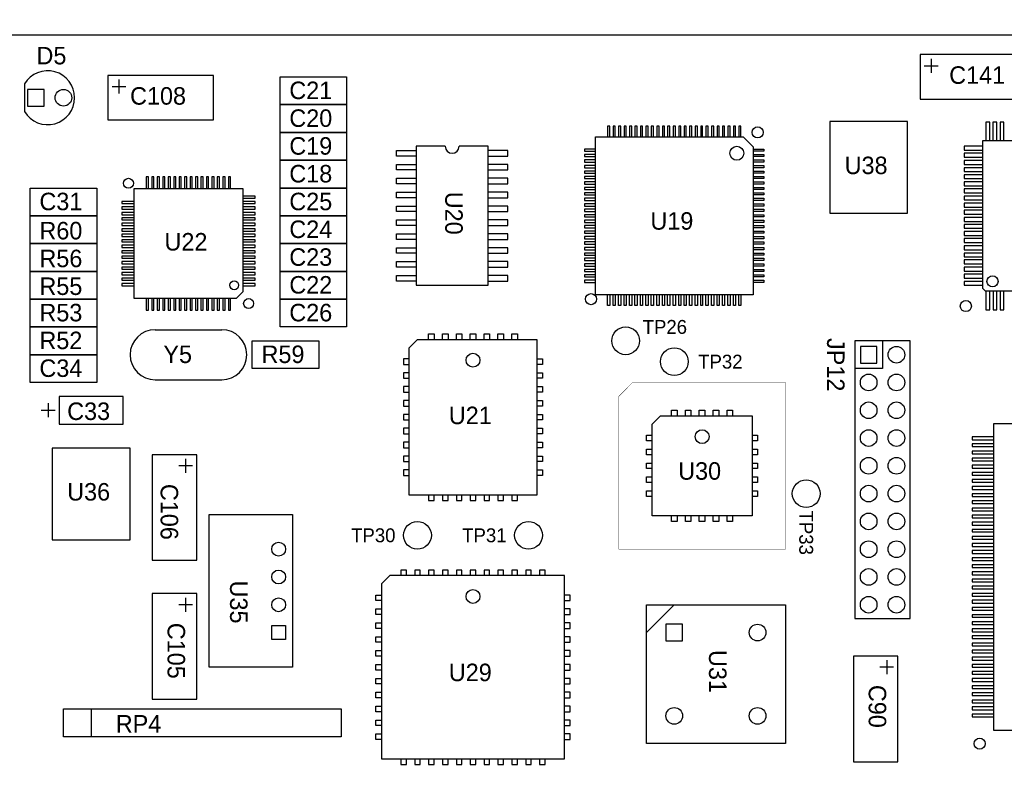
# Model space of a CAD drawing. Extents: x -4 to 18, y -5.1 to 11.9.
# Tile 4 of 8: x 0.2 to 3.8, y 2.6 to 5.3. Entities that reach past the tile are written whole.
import ezdxf

# ---------------------------------------------------------------- set-up
doc = ezdxf.new("R2010")
doc.units = 0

msp = doc.modelspace()

# ---------------------------------------------------------------- linework, layer by layer
at = {"layer": 'LY1'}
for points in [[(-0.25, -0.25), (8.75, -0.25), (8.75, 9.65), (5.25, 9.65), (5.25, 5.25), (-0.25, 5.25), (-0.25, -0.25)], [(3.485, 5.18), (3.485, 5.02), (3.865, 5.02), (3.865, 5.18), (3.485, 5.18)], [(3.525, 5.165), (3.525, 5.115)], [(3.5, 5.14), (3.55, 5.14)], [(0.26, 5.075), (0.26, 4.975)], [(0.56, 5.105), (0.56, 4.945), (0.94, 4.945), (0.94, 5.105), (0.56, 5.105)], [(0.6, 5.09), (0.6, 5.04)], [(1.42, 5), (1.18, 5), (1.18, 5.1), (1.42, 5.1), (1.42, 5)], [(0.27, 4.995), (0.33, 4.995), (0.33, 5.055), (0.27, 5.055), (0.27, 4.995)], [(0.575, 5.065), (0.625, 5.065)], [(1.42, 4.9), (1.18, 4.9), (1.18, 5), (1.42, 5), (1.42, 4.9)], [(3.17, 4.609), (3.44, 4.609), (3.44, 4.939), (3.16, 4.939), (3.16, 4.609), (3.17, 4.609)], [(3.736, 4.87), (3.736, 4.937), (3.722, 4.937), (3.722, 4.87)], [(3.761, 4.87), (3.761, 4.937), (3.747, 4.937), (3.747, 4.87)], [(3.787, 4.87), (3.787, 4.937), (3.773, 4.937), (3.773, 4.87)], [(1.42, 4.8), (1.18, 4.8), (1.18, 4.9), (1.42, 4.9), (1.42, 4.8)], [(2.368, 4.884), (2.368, 4.923), (2.36, 4.923), (2.36, 4.884)], [(2.387, 4.884), (2.387, 4.923), (2.38, 4.923), (2.38, 4.884)], [(2.407, 4.884), (2.407, 4.923), (2.399, 4.923), (2.399, 4.884)], [(2.427, 4.884), (2.427, 4.923), (2.419, 4.923), (2.419, 4.884)], [(2.447, 4.884), (2.447, 4.923), (2.439, 4.923), (2.439, 4.884)], [(2.466, 4.884), (2.466, 4.923), (2.458, 4.923), (2.458, 4.884)], [(2.486, 4.884), (2.486, 4.923), (2.478, 4.923), (2.478, 4.884)], [(2.506, 4.884), (2.506, 4.923), (2.498, 4.923), (2.498, 4.884)], [(2.525, 4.884), (2.525, 4.923), (2.517, 4.923), (2.517, 4.884)], [(2.545, 4.884), (2.545, 4.923), (2.537, 4.923), (2.537, 4.884)], [(2.565, 4.884), (2.565, 4.923), (2.557, 4.923), (2.557, 4.884)], [(2.584, 4.884), (2.584, 4.923), (2.576, 4.923), (2.576, 4.884)], [(2.604, 4.884), (2.604, 4.923), (2.596, 4.923), (2.596, 4.884)], [(2.624, 4.884), (2.624, 4.923), (2.616, 4.923), (2.616, 4.884)], [(2.643, 4.884), (2.643, 4.923), (2.635, 4.923), (2.635, 4.884)], [(2.663, 4.884), (2.663, 4.923), (2.655, 4.923), (2.655, 4.884)], [(2.683, 4.884), (2.683, 4.923), (2.675, 4.923), (2.675, 4.884)], [(2.702, 4.884), (2.702, 4.923), (2.695, 4.923), (2.695, 4.884)], [(2.722, 4.884), (2.722, 4.923), (2.714, 4.923), (2.714, 4.884)], [(2.742, 4.884), (2.742, 4.923), (2.734, 4.923), (2.734, 4.884)], [(2.761, 4.884), (2.761, 4.923), (2.754, 4.923), (2.754, 4.884)], [(2.781, 4.884), (2.781, 4.923), (2.773, 4.923), (2.773, 4.884)], [(2.801, 4.884), (2.801, 4.923), (2.793, 4.923), (2.793, 4.884)], [(2.821, 4.884), (2.821, 4.923), (2.813, 4.923), (2.813, 4.884)], [(2.84, 4.884), (2.84, 4.923), (2.832, 4.923), (2.832, 4.884)], [(2.848, 4.884), (2.884, 4.848), (2.884, 4.316), (2.316, 4.316), (2.316, 4.884), (2.848, 4.884)], [(3.71, 4.87), (3.71, 4.345), (3.71, 4.34), (3.72, 4.33), (4.49, 4.33), (4.49, 4.87), (3.71, 4.87)], [(1.67, 4.815), (1.6, 4.815), (1.6, 4.835), (1.67, 4.835)], [(1.775, 4.85), (1.67, 4.85), (1.67, 4.35), (1.93, 4.35), (1.93, 4.85), (1.825, 4.85)], [(1.93, 4.815), (2, 4.815), (2, 4.835), (1.93, 4.835)], [(2.316, 4.84), (2.277, 4.84), (2.277, 4.832), (2.316, 4.832)], [(2.884, 4.84), (2.923, 4.84), (2.923, 4.832), (2.884, 4.832)], [(3.711, 4.85), (3.644, 4.85), (3.644, 4.836), (3.71, 4.836)], [(3.711, 4.825), (3.644, 4.825), (3.644, 4.811), (3.71, 4.811)], [(1.42, 4.7), (1.18, 4.7), (1.18, 4.8), (1.42, 4.8), (1.42, 4.7)], [(2.316, 4.821), (2.277, 4.821), (2.277, 4.813), (2.316, 4.813)], [(2.316, 4.801), (2.277, 4.801), (2.277, 4.793), (2.316, 4.793)], [(2.884, 4.821), (2.923, 4.821), (2.923, 4.813), (2.884, 4.813)], [(2.884, 4.801), (2.923, 4.801), (2.923, 4.793), (2.884, 4.793)], [(3.711, 4.799), (3.644, 4.799), (3.644, 4.785), (3.71, 4.785)], [(1.67, 4.765), (1.6, 4.765), (1.6, 4.785), (1.67, 4.785)], [(1.93, 4.765), (2, 4.765), (2, 4.785), (1.93, 4.785)], [(2.316, 4.781), (2.277, 4.781), (2.277, 4.773), (2.316, 4.773)], [(2.316, 4.761), (2.277, 4.761), (2.277, 4.754), (2.316, 4.754)], [(2.884, 4.781), (2.923, 4.781), (2.923, 4.773), (2.884, 4.773)], [(2.884, 4.761), (2.923, 4.761), (2.923, 4.754), (2.884, 4.754)], [(3.711, 4.773), (3.644, 4.773), (3.644, 4.759), (3.71, 4.759)], [(0.706, 4.697), (0.706, 4.74), (0.698, 4.74), (0.698, 4.697)], [(0.726, 4.697), (0.726, 4.74), (0.718, 4.74), (0.718, 4.697)], [(0.746, 4.697), (0.746, 4.74), (0.738, 4.74), (0.738, 4.697)], [(0.765, 4.697), (0.765, 4.74), (0.758, 4.74), (0.758, 4.697)], [(0.785, 4.697), (0.785, 4.74), (0.777, 4.74), (0.777, 4.697)], [(0.805, 4.697), (0.805, 4.74), (0.797, 4.74), (0.797, 4.697)], [(0.824, 4.697), (0.824, 4.74), (0.817, 4.74), (0.817, 4.697)], [(0.844, 4.697), (0.844, 4.74), (0.836, 4.74), (0.836, 4.697)], [(0.864, 4.697), (0.864, 4.74), (0.856, 4.74), (0.856, 4.697)], [(0.884, 4.697), (0.884, 4.74), (0.876, 4.74), (0.876, 4.697)], [(0.903, 4.697), (0.903, 4.74), (0.895, 4.74), (0.895, 4.697)], [(0.923, 4.697), (0.923, 4.74), (0.915, 4.74), (0.915, 4.697)], [(0.943, 4.697), (0.943, 4.74), (0.935, 4.74), (0.935, 4.697)], [(0.962, 4.697), (0.962, 4.74), (0.954, 4.74), (0.954, 4.697)], [(0.982, 4.697), (0.982, 4.74), (0.974, 4.74), (0.974, 4.697)], [(1.002, 4.697), (1.002, 4.74), (0.994, 4.74), (0.994, 4.697)], [(1.67, 4.715), (1.6, 4.715), (1.6, 4.735), (1.67, 4.735)], [(1.93, 4.715), (2, 4.715), (2, 4.735), (1.93, 4.735)], [(2.316, 4.742), (2.277, 4.742), (2.277, 4.734), (2.316, 4.734)], [(2.316, 4.722), (2.277, 4.722), (2.277, 4.714), (2.316, 4.714)], [(2.884, 4.742), (2.923, 4.742), (2.923, 4.734), (2.884, 4.734)], [(2.884, 4.722), (2.923, 4.722), (2.923, 4.714), (2.884, 4.714)], [(3.711, 4.748), (3.644, 4.748), (3.644, 4.734), (3.71, 4.734)], [(3.711, 4.722), (3.644, 4.722), (3.644, 4.708), (3.71, 4.708)], [(0.52, 4.6), (0.28, 4.6), (0.28, 4.7), (0.52, 4.7), (0.52, 4.6)], [(1.047, 4.697), (0.653, 4.697), (0.653, 4.303), (1.023, 4.303), (1.047, 4.327), (1.047, 4.697)], [(1.42, 4.6), (1.18, 4.6), (1.18, 4.7), (1.42, 4.7), (1.42, 4.6)], [(1.67, 4.665), (1.6, 4.665), (1.6, 4.685), (1.67, 4.685)], [(1.93, 4.665), (2, 4.665), (2, 4.685), (1.93, 4.685)], [(2.316, 4.702), (2.277, 4.702), (2.277, 4.695), (2.316, 4.695)], [(2.316, 4.683), (2.277, 4.683), (2.277, 4.675), (2.316, 4.675)], [(2.884, 4.702), (2.923, 4.702), (2.923, 4.695), (2.884, 4.695)], [(2.884, 4.683), (2.923, 4.683), (2.923, 4.675), (2.884, 4.675)], [(3.711, 4.697), (3.644, 4.697), (3.644, 4.683), (3.71, 4.683)], [(0.653, 4.652), (0.61, 4.652), (0.61, 4.644), (0.653, 4.644)], [(1.047, 4.663), (1.09, 4.663), (1.09, 4.671), (1.047, 4.671)], [(1.047, 4.644), (1.09, 4.644), (1.09, 4.652), (1.047, 4.652)], [(2.316, 4.663), (2.277, 4.663), (2.277, 4.655), (2.316, 4.655)], [(2.884, 4.663), (2.923, 4.663), (2.923, 4.655), (2.884, 4.655)], [(3.711, 4.671), (3.644, 4.671), (3.644, 4.657), (3.71, 4.657)], [(0.653, 4.632), (0.61, 4.632), (0.61, 4.624), (0.653, 4.624)], [(0.653, 4.612), (0.61, 4.612), (0.61, 4.604), (0.653, 4.604)], [(1.047, 4.624), (1.09, 4.624), (1.09, 4.632), (1.047, 4.632)], [(1.047, 4.604), (1.09, 4.604), (1.09, 4.612), (1.047, 4.612)], [(1.67, 4.615), (1.6, 4.615), (1.6, 4.635), (1.67, 4.635)], [(1.93, 4.615), (2, 4.615), (2, 4.635), (1.93, 4.635)], [(2.316, 4.643), (2.277, 4.643), (2.277, 4.635), (2.316, 4.635)], [(2.316, 4.624), (2.277, 4.624), (2.277, 4.616), (2.316, 4.616)], [(2.884, 4.643), (2.923, 4.643), (2.923, 4.635), (2.884, 4.635)], [(2.884, 4.624), (2.923, 4.624), (2.923, 4.616), (2.884, 4.616)], [(3.711, 4.645), (3.644, 4.645), (3.644, 4.631), (3.71, 4.631)], [(3.711, 4.62), (3.644, 4.62), (3.644, 4.606), (3.71, 4.606)], [(0.28, 4.6), (0.52, 4.6), (0.52, 4.5), (0.28, 4.5), (0.28, 4.6)], [(0.653, 4.593), (0.61, 4.593), (0.61, 4.585), (0.653, 4.585)], [(1.047, 4.585), (1.09, 4.585), (1.09, 4.593), (1.047, 4.593)], [(1.42, 4.5), (1.18, 4.5), (1.18, 4.6), (1.42, 4.6), (1.42, 4.5)], [(1.67, 4.565), (1.6, 4.565), (1.6, 4.585), (1.67, 4.585)], [(1.93, 4.565), (2, 4.565), (2, 4.585), (1.93, 4.585)], [(2.316, 4.604), (2.277, 4.604), (2.277, 4.596), (2.316, 4.596)], [(2.316, 4.584), (2.277, 4.584), (2.277, 4.576), (2.316, 4.576)], [(2.884, 4.604), (2.923, 4.604), (2.923, 4.596), (2.884, 4.596)], [(2.884, 4.584), (2.923, 4.584), (2.923, 4.576), (2.884, 4.576)], [(3.711, 4.594), (3.644, 4.594), (3.644, 4.58), (3.71, 4.58)], [(0.653, 4.573), (0.61, 4.573), (0.61, 4.565), (0.653, 4.565)], [(0.653, 4.553), (0.61, 4.553), (0.61, 4.545), (0.653, 4.545)], [(1.047, 4.565), (1.09, 4.565), (1.09, 4.573), (1.047, 4.573)], [(1.047, 4.545), (1.09, 4.545), (1.09, 4.553), (1.047, 4.553)], [(2.316, 4.565), (2.277, 4.565), (2.277, 4.557), (2.316, 4.557)], [(2.316, 4.545), (2.277, 4.545), (2.277, 4.537), (2.316, 4.537)], [(2.884, 4.565), (2.923, 4.565), (2.923, 4.557), (2.884, 4.557)], [(2.884, 4.545), (2.923, 4.545), (2.923, 4.537), (2.884, 4.537)], [(3.711, 4.569), (3.644, 4.569), (3.644, 4.555), (3.71, 4.555)], [(3.711, 4.543), (3.644, 4.543), (3.644, 4.529), (3.71, 4.529)], [(0.653, 4.534), (0.61, 4.534), (0.61, 4.526), (0.653, 4.526)], [(0.653, 4.514), (0.61, 4.514), (0.61, 4.506), (0.653, 4.506)], [(1.047, 4.526), (1.09, 4.526), (1.09, 4.534), (1.047, 4.534)], [(1.047, 4.506), (1.09, 4.506), (1.09, 4.514), (1.047, 4.514)], [(1.67, 4.515), (1.6, 4.515), (1.6, 4.535), (1.67, 4.535)], [(1.93, 4.515), (2, 4.515), (2, 4.535), (1.93, 4.535)], [(2.316, 4.525), (2.277, 4.525), (2.277, 4.517), (2.316, 4.517)], [(2.316, 4.506), (2.277, 4.506), (2.277, 4.498), (2.316, 4.498)], [(2.884, 4.525), (2.923, 4.525), (2.923, 4.517), (2.884, 4.517)], [(2.884, 4.506), (2.923, 4.506), (2.923, 4.498), (2.884, 4.498)], [(3.711, 4.518), (3.644, 4.518), (3.644, 4.504), (3.71, 4.504)], [(0.28, 4.5), (0.52, 4.5), (0.52, 4.4), (0.28, 4.4), (0.28, 4.5)], [(0.653, 4.494), (0.61, 4.494), (0.61, 4.486), (0.653, 4.486)], [(0.653, 4.474), (0.61, 4.474), (0.61, 4.467), (0.653, 4.467)], [(1.047, 4.486), (1.09, 4.486), (1.09, 4.494), (1.047, 4.494)], [(1.047, 4.467), (1.09, 4.467), (1.09, 4.474), (1.047, 4.474)], [(1.42, 4.4), (1.18, 4.4), (1.18, 4.5), (1.42, 4.5), (1.42, 4.4)], [(1.67, 4.465), (1.6, 4.465), (1.6, 4.485), (1.67, 4.485)], [(1.93, 4.465), (2, 4.465), (2, 4.485), (1.93, 4.485)], [(2.316, 4.486), (2.277, 4.486), (2.277, 4.478), (2.316, 4.478)], [(2.884, 4.486), (2.923, 4.486), (2.923, 4.478), (2.884, 4.478)], [(3.711, 4.492), (3.644, 4.492), (3.644, 4.478), (3.71, 4.478)], [(0.653, 4.455), (0.61, 4.455), (0.61, 4.447), (0.653, 4.447)], [(0.653, 4.435), (0.61, 4.435), (0.61, 4.427), (0.653, 4.427)], [(1.047, 4.447), (1.09, 4.447), (1.09, 4.455), (1.047, 4.455)], [(1.047, 4.427), (1.09, 4.427), (1.09, 4.435), (1.047, 4.435)], [(1.67, 4.415), (1.6, 4.415), (1.6, 4.435), (1.67, 4.435)], [(1.93, 4.415), (2, 4.415), (2, 4.435), (1.93, 4.435)], [(2.316, 4.466), (2.277, 4.466), (2.277, 4.458), (2.316, 4.458)], [(2.316, 4.447), (2.277, 4.447), (2.277, 4.439), (2.316, 4.439)], [(2.884, 4.466), (2.923, 4.466), (2.923, 4.458), (2.884, 4.458)], [(2.884, 4.447), (2.923, 4.447), (2.923, 4.439), (2.884, 4.439)], [(3.711, 4.466), (3.644, 4.466), (3.644, 4.452), (3.71, 4.452)], [(3.711, 4.441), (3.644, 4.441), (3.644, 4.427), (3.71, 4.427)], [(0.28, 4.4), (0.52, 4.4), (0.52, 4.3), (0.28, 4.3), (0.28, 4.4)], [(0.653, 4.415), (0.61, 4.415), (0.61, 4.408), (0.653, 4.408)], [(1.047, 4.408), (1.09, 4.408), (1.09, 4.415), (1.047, 4.415)], [(1.42, 4.3), (1.18, 4.3), (1.18, 4.4), (1.42, 4.4), (1.42, 4.3)], [(2.316, 4.427), (2.277, 4.427), (2.277, 4.419), (2.316, 4.419)], [(2.316, 4.407), (2.277, 4.407), (2.277, 4.399), (2.316, 4.399)], [(2.884, 4.427), (2.923, 4.427), (2.923, 4.419), (2.884, 4.419)], [(2.884, 4.407), (2.923, 4.407), (2.923, 4.399), (2.884, 4.399)], [(3.711, 4.415), (3.644, 4.415), (3.644, 4.401), (3.71, 4.401)], [(0.653, 4.396), (0.61, 4.396), (0.61, 4.388), (0.653, 4.388)], [(0.653, 4.376), (0.61, 4.376), (0.61, 4.368), (0.653, 4.368)], [(1.047, 4.388), (1.09, 4.388), (1.09, 4.396), (1.047, 4.396)], [(1.047, 4.368), (1.09, 4.368), (1.09, 4.376), (1.047, 4.376)], [(1.67, 4.365), (1.6, 4.365), (1.6, 4.385), (1.67, 4.385)], [(1.93, 4.365), (2, 4.365), (2, 4.385), (1.93, 4.385)], [(2.316, 4.387), (2.277, 4.387), (2.277, 4.38), (2.316, 4.38)], [(2.316, 4.368), (2.277, 4.368), (2.277, 4.36), (2.316, 4.36)], [(2.884, 4.387), (2.923, 4.387), (2.923, 4.38), (2.884, 4.38)], [(2.884, 4.368), (2.923, 4.368), (2.923, 4.36), (2.884, 4.36)], [(3.711, 4.39), (3.644, 4.39), (3.644, 4.376), (3.71, 4.376)], [(3.711, 4.364), (3.644, 4.364), (3.644, 4.35), (3.71, 4.35)], [(0.653, 4.356), (0.61, 4.356), (0.61, 4.348), (0.653, 4.348)], [(1.047, 4.348), (1.09, 4.348), (1.09, 4.356), (1.047, 4.356)], [(3.722, 4.33), (3.722, 4.262), (3.736, 4.262), (3.736, 4.33)], [(3.748, 4.33), (3.748, 4.262), (3.761, 4.262), (3.761, 4.33)], [(3.773, 4.33), (3.773, 4.262), (3.787, 4.262), (3.787, 4.33)], [(0.52, 4.2), (0.28, 4.2), (0.28, 4.3), (0.52, 4.3), (0.52, 4.2)], [(0.698, 4.303), (0.698, 4.26), (0.706, 4.26), (0.706, 4.303)], [(0.718, 4.303), (0.718, 4.26), (0.726, 4.26), (0.726, 4.303)], [(0.738, 4.303), (0.738, 4.26), (0.746, 4.26), (0.746, 4.303)], [(0.758, 4.303), (0.758, 4.26), (0.765, 4.26), (0.765, 4.303)], [(0.777, 4.303), (0.777, 4.26), (0.785, 4.26), (0.785, 4.303)], [(0.797, 4.303), (0.797, 4.26), (0.805, 4.26), (0.805, 4.303)], [(0.817, 4.303), (0.817, 4.26), (0.824, 4.26), (0.824, 4.303)], [(0.836, 4.303), (0.836, 4.26), (0.844, 4.26), (0.844, 4.303)], [(0.856, 4.303), (0.856, 4.26), (0.864, 4.26), (0.864, 4.303)], [(0.876, 4.303), (0.876, 4.26), (0.884, 4.26), (0.884, 4.303)], [(0.895, 4.303), (0.895, 4.26), (0.903, 4.26), (0.903, 4.303)], [(0.915, 4.303), (0.915, 4.26), (0.923, 4.26), (0.923, 4.303)], [(0.935, 4.303), (0.935, 4.26), (0.943, 4.26), (0.943, 4.303)], [(0.954, 4.303), (0.954, 4.26), (0.962, 4.26), (0.962, 4.303)], [(0.974, 4.303), (0.974, 4.26), (0.982, 4.26), (0.982, 4.303)], [(0.994, 4.303), (0.994, 4.26), (1.002, 4.26), (1.002, 4.303)], [(1.42, 4.2), (1.18, 4.2), (1.18, 4.3), (1.42, 4.3), (1.42, 4.2)], [(2.368, 4.316), (2.368, 4.277), (2.36, 4.277), (2.36, 4.316)], [(2.387, 4.316), (2.387, 4.277), (2.38, 4.277), (2.38, 4.316)], [(2.407, 4.316), (2.407, 4.277), (2.399, 4.277), (2.399, 4.316)], [(2.427, 4.316), (2.427, 4.277), (2.419, 4.277), (2.419, 4.316)], [(2.447, 4.316), (2.447, 4.277), (2.439, 4.277), (2.439, 4.316)], [(2.466, 4.316), (2.466, 4.277), (2.458, 4.277), (2.458, 4.316)], [(2.486, 4.316), (2.486, 4.277), (2.478, 4.277), (2.478, 4.316)], [(2.506, 4.316), (2.506, 4.277), (2.498, 4.277), (2.498, 4.316)], [(2.525, 4.316), (2.525, 4.277), (2.517, 4.277), (2.517, 4.316)], [(2.545, 4.316), (2.545, 4.277), (2.537, 4.277), (2.537, 4.316)], [(2.565, 4.316), (2.565, 4.277), (2.557, 4.277), (2.557, 4.316)], [(2.584, 4.316), (2.584, 4.277), (2.576, 4.277), (2.576, 4.316)], [(2.604, 4.316), (2.604, 4.277), (2.596, 4.277), (2.596, 4.316)], [(2.624, 4.316), (2.624, 4.277), (2.616, 4.277), (2.616, 4.316)], [(2.643, 4.316), (2.643, 4.277), (2.635, 4.277), (2.635, 4.316)], [(2.663, 4.316), (2.663, 4.277), (2.655, 4.277), (2.655, 4.316)], [(2.683, 4.316), (2.683, 4.277), (2.675, 4.277), (2.675, 4.316)], [(2.702, 4.316), (2.702, 4.277), (2.695, 4.277), (2.695, 4.316)], [(2.722, 4.316), (2.722, 4.277), (2.714, 4.277), (2.714, 4.316)], [(2.742, 4.316), (2.742, 4.277), (2.734, 4.277), (2.734, 4.316)], [(2.761, 4.316), (2.761, 4.277), (2.754, 4.277), (2.754, 4.316)], [(2.781, 4.316), (2.781, 4.277), (2.773, 4.277), (2.773, 4.316)], [(2.801, 4.316), (2.801, 4.277), (2.793, 4.277), (2.793, 4.316)], [(2.821, 4.316), (2.821, 4.277), (2.813, 4.277), (2.813, 4.316)], [(2.84, 4.316), (2.84, 4.277), (2.832, 4.277), (2.832, 4.316)], [(0.52, 4.1), (0.28, 4.1), (0.28, 4.2), (0.52, 4.2), (0.52, 4.1)], [(0.73, 4.19), (0.97, 4.19)], [(1.32, 4.05), (1.08, 4.05), (1.08, 4.15), (1.32, 4.15), (1.32, 4.05)], [(2.105, 3.595), (1.645, 3.595), (1.645, 4.125), (1.675, 4.155), (2.105, 4.155), (2.105, 3.595)], [(1.715, 4.155), (1.715, 4.175), (1.735, 4.175), (1.735, 4.155)], [(1.715, 4.155), (1.715, 4.175), (1.735, 4.175), (1.735, 4.155)], [(1.765, 4.155), (1.765, 4.175), (1.785, 4.175), (1.785, 4.155)], [(1.815, 4.155), (1.815, 4.175), (1.835, 4.175), (1.835, 4.155)], [(1.865, 4.155), (1.865, 4.175), (1.885, 4.175), (1.885, 4.155)], [(1.915, 4.155), (1.915, 4.175), (1.935, 4.175), (1.935, 4.155)], [(1.965, 4.155), (1.965, 4.175), (1.985, 4.175), (1.985, 4.155)], [(2.015, 4.155), (2.015, 4.175), (2.035, 4.175), (2.035, 4.155)], [(3.45, 4.15), (3.25, 4.15), (3.25, 3.15), (3.45, 3.15), (3.45, 4.15)], [(3.35, 4.15), (3.35, 4.05), (3.25, 4.05)], [(3.27, 4.13), (3.27, 4.07), (3.33, 4.07), (3.33, 4.13), (3.27, 4.13)], [(0.28, 4.1), (0.52, 4.1), (0.52, 4), (0.28, 4), (0.28, 4.1)], [(1.645, 4.085), (1.625, 4.085), (1.625, 4.065), (1.645, 4.065)], [(2.105, 4.085), (2.125, 4.085), (2.125, 4.065), (2.105, 4.065)], [(0.73, 4.01), (0.97, 4.01)], [(1.645, 4.035), (1.625, 4.035), (1.625, 4.015), (1.645, 4.015)], [(2.105, 4.035), (2.125, 4.035), (2.125, 4.015), (2.105, 4.015)], [(1.645, 3.985), (1.625, 3.985), (1.625, 3.965), (1.645, 3.965)], [(2.105, 3.985), (2.125, 3.985), (2.125, 3.965), (2.105, 3.965)], [(0.385, 3.95), (0.385, 3.85), (0.615, 3.85), (0.615, 3.95), (0.385, 3.95)], [(0.345, 3.925), (0.345, 3.875)], [(1.645, 3.935), (1.625, 3.935), (1.625, 3.915), (1.645, 3.915)], [(2.105, 3.935), (2.125, 3.935), (2.125, 3.915), (2.105, 3.915)], [(0.32, 3.9), (0.37, 3.9)], [(1.645, 3.885), (1.625, 3.885), (1.625, 3.865), (1.645, 3.865)], [(2.105, 3.885), (2.125, 3.885), (2.125, 3.865), (2.105, 3.865)], [(2.52, 3.85), (2.55, 3.88), (2.88, 3.88), (2.88, 3.52), (2.52, 3.52), (2.52, 3.85)], [(2.59, 3.88), (2.59, 3.9), (2.61, 3.9), (2.61, 3.88)], [(2.64, 3.88), (2.64, 3.9), (2.66, 3.9), (2.66, 3.88)], [(2.69, 3.88), (2.69, 3.9), (2.71, 3.9), (2.71, 3.88)], [(2.74, 3.88), (2.74, 3.9), (2.76, 3.9), (2.76, 3.88)], [(2.79, 3.88), (2.79, 3.9), (2.81, 3.9), (2.81, 3.88)], [(1.645, 3.835), (1.625, 3.835), (1.625, 3.815), (1.645, 3.815)], [(2.105, 3.835), (2.125, 3.835), (2.125, 3.815), (2.105, 3.815)], [(4.851, 3.812), (4.812, 3.851), (3.749, 3.851), (3.749, 2.749), (4.851, 2.749), (4.851, 3.812)], [(2.52, 3.79), (2.5, 3.79), (2.5, 3.81), (2.52, 3.81)], [(2.88, 3.81), (2.9, 3.81), (2.9, 3.79), (2.88, 3.79)], [(3.748, 3.804), (3.673, 3.804), (3.673, 3.794), (3.748, 3.794)], [(0.37, 3.434), (0.64, 3.434), (0.64, 3.764), (0.36, 3.764), (0.36, 3.434), (0.37, 3.434)], [(1.645, 3.785), (1.625, 3.785), (1.625, 3.765), (1.645, 3.765)], [(2.105, 3.785), (2.125, 3.785), (2.125, 3.765), (2.105, 3.765)], [(2.52, 3.74), (2.5, 3.74), (2.5, 3.76), (2.52, 3.76)], [(2.88, 3.76), (2.9, 3.76), (2.9, 3.74), (2.88, 3.74)], [(3.748, 3.779), (3.673, 3.779), (3.673, 3.769), (3.748, 3.769)], [(0.88, 3.74), (0.72, 3.74), (0.72, 3.36), (0.88, 3.36), (0.88, 3.74)], [(0.84, 3.725), (0.84, 3.675)], [(1.645, 3.735), (1.625, 3.735), (1.625, 3.715), (1.645, 3.715)], [(2.105, 3.735), (2.125, 3.735), (2.125, 3.715), (2.105, 3.715)], [(3.748, 3.753), (3.673, 3.753), (3.673, 3.743), (3.748, 3.743)], [(3.748, 3.727), (3.673, 3.727), (3.673, 3.718), (3.748, 3.718)], [(0.865, 3.7), (0.815, 3.7)], [(2.52, 3.69), (2.5, 3.69), (2.5, 3.71), (2.52, 3.71)], [(2.88, 3.71), (2.9, 3.71), (2.9, 3.69), (2.88, 3.69)], [(3.748, 3.702), (3.673, 3.702), (3.673, 3.692), (3.748, 3.692)], [(1.645, 3.685), (1.625, 3.685), (1.625, 3.665), (1.645, 3.665)], [(2.105, 3.685), (2.125, 3.685), (2.125, 3.665), (2.105, 3.665)], [(2.52, 3.64), (2.5, 3.64), (2.5, 3.66), (2.52, 3.66)], [(2.88, 3.66), (2.9, 3.66), (2.9, 3.64), (2.88, 3.64)], [(3.748, 3.676), (3.673, 3.676), (3.673, 3.666), (3.748, 3.666)], [(3.748, 3.651), (3.673, 3.651), (3.673, 3.641), (3.748, 3.641)], [(3.748, 3.625), (3.673, 3.625), (3.673, 3.615), (3.748, 3.615)], [(1.715, 3.595), (1.715, 3.575), (1.735, 3.575), (1.735, 3.595)], [(1.765, 3.595), (1.765, 3.575), (1.785, 3.575), (1.785, 3.595)], [(1.815, 3.595), (1.815, 3.575), (1.835, 3.575), (1.835, 3.595)], [(1.865, 3.595), (1.865, 3.575), (1.885, 3.575), (1.885, 3.595)], [(1.915, 3.595), (1.915, 3.575), (1.935, 3.575), (1.935, 3.595)], [(1.965, 3.595), (1.965, 3.575), (1.985, 3.575), (1.985, 3.595)], [(2.015, 3.595), (2.015, 3.575), (2.035, 3.575), (2.035, 3.595)], [(2.52, 3.59), (2.5, 3.59), (2.5, 3.61), (2.52, 3.61)], [(2.88, 3.61), (2.9, 3.61), (2.9, 3.59), (2.88, 3.59)], [(3.748, 3.599), (3.673, 3.599), (3.673, 3.59), (3.748, 3.59)], [(3.748, 3.574), (3.673, 3.574), (3.673, 3.564), (3.748, 3.564)], [(3.748, 3.548), (3.673, 3.548), (3.673, 3.538), (3.748, 3.538)], [(0.925, 2.975), (0.925, 3.525), (1.225, 3.525), (1.225, 2.975), (0.925, 2.975)], [(2.61, 3.52), (2.61, 3.5), (2.59, 3.5), (2.59, 3.52)], [(2.66, 3.52), (2.66, 3.5), (2.64, 3.5), (2.64, 3.52)], [(2.71, 3.52), (2.71, 3.5), (2.69, 3.5), (2.69, 3.52)], [(2.76, 3.52), (2.76, 3.5), (2.74, 3.5), (2.74, 3.52)], [(2.81, 3.52), (2.81, 3.5), (2.79, 3.5), (2.79, 3.52)], [(3.748, 3.523), (3.673, 3.523), (3.673, 3.513), (3.748, 3.513)], [(3.748, 3.497), (3.673, 3.497), (3.673, 3.487), (3.748, 3.487)], [(3.748, 3.471), (3.673, 3.471), (3.673, 3.462), (3.748, 3.462)], [(3.748, 3.446), (3.673, 3.446), (3.673, 3.436), (3.748, 3.436)], [(3.748, 3.42), (3.673, 3.42), (3.673, 3.41), (3.748, 3.41)], [(3.748, 3.395), (3.673, 3.395), (3.673, 3.385), (3.748, 3.385)], [(3.748, 3.369), (3.673, 3.369), (3.673, 3.359), (3.748, 3.359)], [(3.748, 3.344), (3.673, 3.344), (3.673, 3.334), (3.748, 3.334)], [(2.205, 2.645), (2.205, 3.305), (1.575, 3.305), (1.545, 3.275), (1.545, 2.645), (2.205, 2.645)], [(1.635, 3.305), (1.635, 3.325), (1.615, 3.325), (1.615, 3.305)], [(1.685, 3.305), (1.685, 3.325), (1.665, 3.325), (1.665, 3.305)], [(1.735, 3.305), (1.735, 3.325), (1.715, 3.325), (1.715, 3.305)], [(1.785, 3.305), (1.785, 3.325), (1.765, 3.325), (1.765, 3.305)], [(1.835, 3.305), (1.835, 3.325), (1.815, 3.325), (1.815, 3.305)], [(1.885, 3.305), (1.885, 3.325), (1.865, 3.325), (1.865, 3.305)], [(1.935, 3.305), (1.935, 3.325), (1.915, 3.325), (1.915, 3.305)], [(1.985, 3.305), (1.985, 3.325), (1.965, 3.325), (1.965, 3.305)], [(2.035, 3.305), (2.035, 3.325), (2.015, 3.325), (2.015, 3.305)], [(2.085, 3.305), (2.085, 3.325), (2.065, 3.325), (2.065, 3.305)], [(2.135, 3.305), (2.135, 3.325), (2.115, 3.325), (2.115, 3.305)], [(3.748, 3.318), (3.673, 3.318), (3.673, 3.308), (3.748, 3.308)], [(3.748, 3.292), (3.673, 3.292), (3.673, 3.282), (3.748, 3.282)], [(3.748, 3.267), (3.673, 3.267), (3.673, 3.257), (3.748, 3.257)], [(0.88, 3.24), (0.72, 3.24), (0.72, 2.86), (0.88, 2.86), (0.88, 3.24)], [(1.545, 3.215), (1.525, 3.215), (1.525, 3.235), (1.545, 3.235)], [(2.205, 3.215), (2.225, 3.215), (2.225, 3.235), (2.205, 3.235)], [(3.748, 3.241), (3.673, 3.241), (3.673, 3.231), (3.748, 3.231)], [(0.865, 3.2), (0.815, 3.2)], [(0.84, 3.225), (0.84, 3.175)], [(2.5, 3.2), (3, 3.2), (3, 2.7), (2.5, 2.7), (2.5, 3.2)], [(2.5, 3.1), (2.6, 3.2)], [(3.748, 3.216), (3.673, 3.216), (3.673, 3.206), (3.748, 3.206)], [(1.545, 3.165), (1.525, 3.165), (1.525, 3.185), (1.545, 3.185)], [(2.205, 3.165), (2.225, 3.165), (2.225, 3.185), (2.205, 3.185)], [(3.748, 3.19), (3.673, 3.19), (3.673, 3.18), (3.748, 3.18)], [(3.748, 3.164), (3.673, 3.164), (3.673, 3.155), (3.748, 3.155)], [(1.15, 3.075), (1.15, 3.125), (1.2, 3.125), (1.2, 3.075), (1.15, 3.075)], [(1.545, 3.115), (1.525, 3.115), (1.525, 3.135), (1.545, 3.135)], [(2.205, 3.115), (2.225, 3.115), (2.225, 3.135), (2.205, 3.135)], [(2.57, 3.07), (2.63, 3.07), (2.63, 3.13), (2.57, 3.13), (2.57, 3.07)], [(3.748, 3.139), (3.673, 3.139), (3.673, 3.129), (3.748, 3.129)], [(3.748, 3.113), (3.673, 3.113), (3.673, 3.103), (3.748, 3.103)], [(3.748, 3.088), (3.673, 3.088), (3.673, 3.078), (3.748, 3.078)], [(1.545, 3.065), (1.525, 3.065), (1.525, 3.085), (1.545, 3.085)], [(2.205, 3.065), (2.225, 3.065), (2.225, 3.085), (2.205, 3.085)], [(3.748, 3.062), (3.673, 3.062), (3.673, 3.052), (3.748, 3.052)], [(1.545, 3.015), (1.525, 3.015), (1.525, 3.035), (1.545, 3.035)], [(2.205, 3.015), (2.225, 3.015), (2.225, 3.035), (2.205, 3.035)], [(3.405, 3.015), (3.245, 3.015), (3.245, 2.635), (3.405, 2.635), (3.405, 3.015)], [(3.748, 3.036), (3.673, 3.036), (3.673, 3.027), (3.748, 3.027)], [(1.545, 2.965), (1.525, 2.965), (1.525, 2.985), (1.545, 2.985)], [(2.205, 2.965), (2.225, 2.965), (2.225, 2.985), (2.205, 2.985)], [(3.365, 3), (3.365, 2.95)], [(3.748, 3.011), (3.673, 3.011), (3.673, 3.001), (3.748, 3.001)], [(3.748, 2.985), (3.673, 2.985), (3.673, 2.975), (3.748, 2.975)], [(3.39, 2.975), (3.34, 2.975)], [(3.748, 2.96), (3.673, 2.96), (3.673, 2.95), (3.748, 2.95)], [(1.545, 2.915), (1.525, 2.915), (1.525, 2.935), (1.545, 2.935)], [(2.205, 2.915), (2.225, 2.915), (2.225, 2.935), (2.205, 2.935)], [(3.748, 2.934), (3.673, 2.934), (3.673, 2.924), (3.748, 2.924)], [(3.748, 2.908), (3.673, 2.908), (3.673, 2.899), (3.748, 2.899)], [(1.545, 2.865), (1.525, 2.865), (1.525, 2.885), (1.545, 2.885)], [(2.205, 2.865), (2.225, 2.865), (2.225, 2.885), (2.205, 2.885)], [(3.748, 2.883), (3.673, 2.883), (3.673, 2.873), (3.748, 2.873)], [(3.748, 2.857), (3.673, 2.857), (3.673, 2.847), (3.748, 2.847)], [(0.4, 2.825), (0.7, 2.825), (0.8, 2.825), (1.4, 2.825), (1.4, 2.725), (1.2, 2.725), (0.8, 2.725), (0.4, 2.725), (0.4, 2.825)], [(0.5, 2.825), (0.5, 2.725)], [(1.545, 2.815), (1.525, 2.815), (1.525, 2.835), (1.545, 2.835)], [(2.205, 2.815), (2.225, 2.815), (2.225, 2.835), (2.205, 2.835)], [(3.748, 2.832), (3.673, 2.832), (3.673, 2.822), (3.748, 2.822)], [(3.748, 2.806), (3.673, 2.806), (3.673, 2.796), (3.748, 2.796)], [(1.545, 2.765), (1.525, 2.765), (1.525, 2.785), (1.545, 2.785)], [(2.205, 2.765), (2.225, 2.765), (2.225, 2.785), (2.205, 2.785)], [(1.545, 2.715), (1.525, 2.715), (1.525, 2.735), (1.545, 2.735)], [(1.545, 2.715), (1.525, 2.715), (1.525, 2.735), (1.545, 2.735)], [(2.205, 2.715), (2.225, 2.715), (2.225, 2.735), (2.205, 2.735)], [(1.615, 2.645), (1.615, 2.625), (1.635, 2.625), (1.635, 2.645)], [(1.665, 2.645), (1.665, 2.625), (1.685, 2.625), (1.685, 2.645)], [(1.715, 2.645), (1.715, 2.625), (1.735, 2.625), (1.735, 2.645)], [(1.765, 2.645), (1.765, 2.625), (1.785, 2.625), (1.785, 2.645)], [(1.815, 2.645), (1.815, 2.625), (1.835, 2.625), (1.835, 2.645)], [(1.865, 2.645), (1.865, 2.625), (1.885, 2.625), (1.885, 2.645)], [(1.915, 2.645), (1.915, 2.625), (1.935, 2.625), (1.935, 2.645)], [(1.965, 2.645), (1.965, 2.625), (1.985, 2.625), (1.985, 2.645)], [(2.015, 2.645), (2.015, 2.625), (2.035, 2.625), (2.035, 2.645)], [(2.065, 2.645), (2.065, 2.625), (2.085, 2.625), (2.085, 2.645)], [(2.115, 2.645), (2.115, 2.625), (2.135, 2.625), (2.135, 2.645)]]:
    msp.add_lwpolyline(points, dxfattribs=at)
at = {"layer": 'LY1', "const_width": 0.001}
msp.add_lwpolyline([(2.45, 4), (3, 4), (3, 3.4), (2.4, 3.4), (2.4, 3.95), (2.45, 4)], dxfattribs=at)
at = {"layer": 'LY1', "color": 0}
for centre, radius in [((0.4, 5.025), 0.03), ((2.9, 4.9), 0.02), ((2.825, 4.825), 0.025), ((0.634, 4.717), 0.018), ((1.015, 4.35), 0.016), ((3.746, 4.364), 0.02), ((1.067, 4.284), 0.018), ((2.3, 4.3), 0.02), ((3.65, 4.275), 0.02), ((2.425, 4.15), 0.05), ((2.6, 4.075), 0.05), ((3.4, 4.1), 0.03), ((1.875, 4.08), 0.025), ((3.3, 4), 0.03), ((3.4, 4), 0.03), ((3.3, 3.9), 0.03), ((3.4, 3.9), 0.03), ((2.7, 3.805), 0.025), ((3.3, 3.8), 0.03), ((3.4, 3.8), 0.03), ((3.3, 3.7), 0.03), ((3.4, 3.7), 0.03), ((3.075, 3.6), 0.05), ((3.3, 3.6), 0.03), ((3.4, 3.6), 0.03), ((3.3, 3.5), 0.03), ((3.4, 3.5), 0.03), ((1.675, 3.45), 0.05), ((2.075, 3.45), 0.05), ((1.175, 3.4), 0.025), ((3.3, 3.4), 0.03), ((3.4, 3.4), 0.03), ((1.175, 3.3), 0.025), ((3.3, 3.3), 0.03), ((3.4, 3.3), 0.03), ((1.875, 3.23), 0.025), ((3.3, 3.2), 0.03), ((3.4, 3.2), 0.03), ((1.175, 3.2), 0.025), ((2.9, 3.1), 0.03), ((2.6, 2.8), 0.03), ((2.9, 2.8), 0.03), ((3.7, 2.7), 0.02)]:
    msp.add_circle(centre, radius, dxfattribs=at)
for centre, radius, start, end in [((0.343, 5.025), 0.097, 211.0652, 148.9348), ((1.8, 4.85), 0.025, 180, 0), ((0.73, 4.1), 0.09, 90, 270), ((0.97, 4.1), 0.09, 270, 90)]:
    msp.add_arc(centre, radius, start, end, dxfattribs=at)

# ---------------------------------------------------------------- texts
at = {"layer": 'LYR1', "color": 1}
for s, height, p in [('D5', 0.063, (0.303, 5.145)), ('C141', 0.063, (3.59, 5.075)), ('C21', 0.063, (1.2135, 5.02)), ('C108', 0.063, (0.64, 5)), ('C20', 0.063, (1.2135, 4.92)), ('C19', 0.063, (1.2135, 4.82)), ('U38', 0.063, (3.2135, 4.75)), ('C18', 0.063, (1.2135, 4.72)), ('C31', 0.063, (0.3135, 4.62)), ('C25', 0.063, (1.2135, 4.62)), ('U19', 0.063, (2.514, 4.55)), ('R60', 0.063, (0.3135, 4.515)), ('C24', 0.063, (1.2135, 4.52)), ('U22', 0.063, (0.764, 4.475)), ('R56', 0.063, (0.3135, 4.415)), ('C23', 0.063, (1.2135, 4.42)), ('R55', 0.063, (0.3135, 4.315)), ('C22', 0.063, (1.2135, 4.32)), ('R53', 0.063, (0.3135, 4.22)), ('C26', 0.063, (1.2135, 4.22)), ('TP26', 0.05, (2.486, 4.175)), ('R52', 0.063, (0.3135, 4.12)), ('Y5', 0.063, (0.76, 4.07)), ('R59', 0.063, (1.1135, 4.07)), ('C34', 0.063, (0.3135, 4.02)), ('TP32', 0.05, (2.686, 4.05)), ('C33', 0.063, (0.4135, 3.865)), ('U21', 0.063, (1.788, 3.85)), ('U30', 0.063, (2.614, 3.65)), ('U36', 0.063, (0.4135, 3.575)), ('TP30', 0.05, (1.436, 3.425)), ('TP31', 0.05, (1.836, 3.425)), ('U29', 0.063, (1.788, 2.925)), ('RP4', 0.063, (0.5885, 2.74))]:
    msp.add_text(s, height=height, dxfattribs=at).set_placement(p)
for s, height, p in [('U20', 0.063, (1.775, 4.6865)), ('JP12', 0.063, (3.15, 4.16)), ('C106', 0.063, (0.75, 3.635)), ('TP33', 0.05, (3.05, 3.539)), ('U35', 0.063, (1, 3.287)), ('C105', 0.063, (0.775, 3.135)), ('U31', 0.063, (2.725, 3.037)), ('C90', 0.063, (3.3, 2.9115))]:
    msp.add_text(s, height=height, rotation=270, dxfattribs=at).set_placement(p)

doc.saveas('drawing.dxf')
